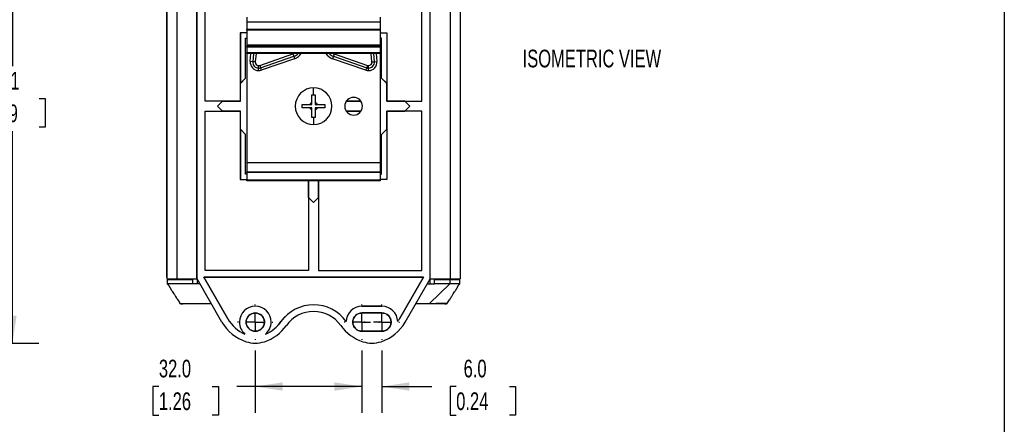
# Model space of a CAD drawing. Header units: millimetres. Extents: x 6 to 273, y 6 to 210.
# Tile 36 of 52: x 155 to 273, y 81 to 130. Entities that reach past the tile are written whole.
import ezdxf

# ---------------------------------------------------------------- set-up
doc = ezdxf.new("R2010")
doc.units = ezdxf.units.MM
doc.linetypes.add('CENTERX2', pattern=[20.32, 12.7, -2.54, 2.54, -2.54])
for name, color, linetype in [('CENTER', 40, 'CENTERX2'), ('DIMENSIONS', 140, 'Continuous'), ('TEXT', 140, 'Continuous')]:
    doc.layers.add(name, color=color, linetype=linetype)
doc.styles.add('SLDTEXTSTYLE0', font='TXT', dxfattribs={"width": 0.7})
doc.dimstyles.new('SLDDIMSTYLE0', dxfattribs={"dimtxt": 2.158008, "dimasz": 3.302, "dimexe": 0, "dimexo": 0.0625, "dimgap": 0.539502, "dimtad": 0, "dimtih": 1, "dimtoh": 1, "dimdec": 1, "dimlfac": 2.5, "dimrnd": 1e-09, "dimzin": 4, "dimdsep": 46, "dimtxsty": 'SLDTEXTSTYLE0', "dimsah": 1, "dimcen": 0.09, "dimadec": 0, "dimazin": 1, "dimtfac": 1, "dimtdec": 1, "dimtofl": 0, "dimtmove": 0, "dimatfit": 3, "dimfxl": 0, "dimfrac": 2, "dimtolj": 1, "dimtzin": 12, "dimarcsym": 0})
doc.dimstyles.new('SLDDIMSTYLE1', dxfattribs={"dimtxt": 2.158008, "dimasz": 3.302, "dimexe": 0, "dimexo": 0.0625, "dimgap": 0.539502, "dimtad": 0, "dimtih": 1, "dimtoh": 1, "dimdec": 1, "dimlfac": 2.5, "dimrnd": 1e-09, "dimzin": 4, "dimdsep": 46, "dimtxsty": 'SLDTEXTSTYLE0', "dimsah": 1, "dimcen": 0.09, "dimadec": 0, "dimazin": 1, "dimtfac": 1, "dimtdec": 1, "dimtmove": 0, "dimatfit": 0, "dimfxl": 0, "dimfrac": 2, "dimtolj": 1, "dimtzin": 12, "dimarcsym": 0})
doc.dimstyles.new('SLDDIMSTYLE2', dxfattribs={"dimtxt": 2.158008, "dimasz": 3.302, "dimexe": 0, "dimexo": 0.0625, "dimgap": 0.539502, "dimtad": 0, "dimtih": 1, "dimtoh": 1, "dimdec": 1, "dimlfac": 2.5, "dimrnd": 1e-09, "dimzin": 12, "dimdsep": 46, "dimtxsty": 'SLDTEXTSTYLE0', "dimsah": 1, "dimcen": 0.09, "dimadec": 0, "dimazin": 3, "dimtfac": 1, "dimtdec": 1, "dimtofl": 0, "dimtmove": 0, "dimatfit": 3, "dimfxl": 0, "dimfrac": 2, "dimtolj": 1, "dimtzin": 12, "dimarcsym": 0})

# ---------------------------------------------------------------- blocks, each defined once
blk = doc.blocks.new('_D_5')
at = {"layer": 'DIMENSIONS'}
for p, q in [((136.93, 147.55), (157.19, 147.55)), ((154.01, 147.55), (154.01, 123.95)), ((150.81, 120.04), (150.08, 120.04)), ((150.08, 120.04), (150.08, 116.61)), ((157.22, 120.04), (157.95, 120.04)), ((157.95, 120.04), (157.95, 116.61)), ((150.08, 116.61), (150.81, 116.61)), ((154.01, 90.71), (154.01, 116.12)), ((157.95, 116.61), (157.22, 116.61)), ((136.93, 90.71), (157.19, 90.71))]:
    blk.add_line(p, q, dxfattribs=at)
for points in [[(154.01, 147.55), (153.51, 144.25), (154.52, 144.25)], [(154.01, 90.71), (154.52, 94.01), (153.51, 94.01)]]:
    blk.add_solid(points, dxfattribs=at)
at = {"layer": 'DIMENSIONS', "char_height": 2.117, "attachment_point": 1, "style": 'SLDTEXTSTYLE0'}
for s, insert in [('142.1', (149.91, 123.25)), ('5.59', (150.81, 119.34))]:
    blk.add_mtext(s, dxfattribs=dict(at, insert=insert))
blk = doc.blocks.new('_D_14')
at = {"layer": 'DIMENSIONS'}
for p, q in [((195.96, 89.84), (195.96, 82.33)), ((198.36, 89.84), (198.36, 82.33)), ((195.96, 85.5), (189.61, 85.5)), ((198.36, 85.5), (204.34, 85.5)), ((207.27, 85.5), (206.54, 85.5)), ((206.54, 85.5), (206.54, 82.07)), ((213.68, 85.5), (214.4, 85.5)), ((214.4, 85.5), (214.4, 82.07)), ((206.54, 82.07), (207.27, 82.07)), ((214.4, 82.07), (213.68, 82.07))]:
    blk.add_line(p, q, dxfattribs=at)
for points in [[(195.96, 85.5), (192.66, 86.01), (192.66, 85)], [(198.36, 85.5), (201.66, 85), (201.66, 86.01)]]:
    blk.add_solid(points, dxfattribs=at)
at = {"layer": 'DIMENSIONS', "char_height": 2.117, "attachment_point": 1, "style": 'SLDTEXTSTYLE0'}
for s, insert in [('6.0', (208.16, 88.72)), ('0.24', (207.27, 84.8))]:
    blk.add_mtext(s, dxfattribs=dict(at, insert=insert))
blk = doc.blocks.new('_D_15')
at = {"layer": 'DIMENSIONS'}
for p, q in [((183.16, 89.84), (183.16, 82.33)), ((195.96, 89.84), (195.96, 82.33)), ((171.59, 85.5), (170.87, 85.5)), ((170.87, 85.5), (170.87, 82.07)), ((178, 85.5), (178.73, 85.5)), ((178.73, 85.5), (178.73, 82.07)), ((183.16, 85.5), (180.93, 85.5)), ((195.96, 85.5), (183.16, 85.5)), ((170.87, 82.07), (171.59, 82.07)), ((178.73, 82.07), (178, 82.07))]:
    blk.add_line(p, q, dxfattribs=at)
for points in [[(183.16, 85.5), (186.46, 85), (186.46, 86.01)], [(195.96, 85.5), (192.66, 86.01), (192.66, 85)]]:
    blk.add_solid(points, dxfattribs=at)
at = {"layer": 'DIMENSIONS', "char_height": 2.117, "attachment_point": 1, "style": 'SLDTEXTSTYLE0'}
for s, insert in [('32.0', (171.59, 88.72)), ('1.26', (171.59, 84.8))]:
    blk.add_mtext(s, dxfattribs=dict(at, insert=insert))
blk = doc.blocks.new('SW_CENTERMARKSYMBOL_3')
at = {"layer": 'CENTER', "color": 0}
for p, q in [((0, 2.03), (0, 2.12)), ((-2.03, 0), (-2.12, 0)), ((0, 0), (-1.02, 0)), ((0, 0), (0, 1.02)), ((0, 0), (0, -1.02)), ((0, 0), (1.02, 0)), ((2.03, 0), (2.12, 0)), ((0, -2.03), (0, -2.12))]:
    blk.add_line(p, q, dxfattribs=at)
blk = doc.blocks.new('SW_CENTERMARKSYMBOL_4')
at = {"layer": 'CENTER', "color": 0}
for p, q in [((0, 2.03), (0, 2.12)), ((-2.03, 0), (-2.12, 0)), ((0, 0), (-1.02, 0)), ((0, 0), (0, 1.02)), ((0, 0), (0, -1.02)), ((0, 0), (1.02, 0)), ((2.03, 0), (2.12, 0)), ((0, -2.03), (0, -2.12))]:
    blk.add_line(p, q, dxfattribs=at)
blk = doc.blocks.new('SW_CENTERMARKSYMBOL_5')
at = {"layer": 'CENTER', "color": 0}
for p, q in [((0, 2.03), (0, 2.12)), ((-2.03, 0), (-2.12, 0)), ((0, 0), (-1.02, 0)), ((0, 0), (0, 1.02)), ((0, 0), (0, -1.02)), ((0, 0), (1.02, 0)), ((2.03, 0), (2.12, 0)), ((0, -2.03), (0, -2.12))]:
    blk.add_line(p, q, dxfattribs=at)

msp = doc.modelspace()

# ---------------------------------------------------------------- linework, layer by layer
at = {"color": 7, "linetype": 'Continuous', "lineweight": 25}
for p, q in [((172.56, 139.83), (172.56, 98.43)), ((173.758, 139.83), (173.758, 98.43)), ((176.158, 98.43), (176.158, 139.83)), ((176.164, 98.42), (176.164, 139.841)), ((204.152, 98.42), (204.152, 139.841)), ((204.158, 98.43), (204.158, 139.83)), ((206.558, 139.83), (206.558, 98.43)), ((207.756, 139.83), (207.756, 98.43)), ((177.152, 119.725), (177.152, 138.836)), ((177.158, 119.73), (177.158, 138.83)), ((203.158, 119.73), (203.158, 138.83)), ((203.164, 119.725), (203.164, 138.836)), ((172.559, 98.635), (172.559, 136.43)), ((207.758, 136.43), (207.758, 98.635)), ((182.158, 129.81), (182.158, 129.21)), ((198.158, 129.21), (182.158, 129.21)), ((182.158, 129.21), (182.158, 128.37)), ((198.158, 129.81), (198.158, 129.21)), ((198.158, 129.21), (198.158, 128.37)), ((181.364, 127.925), (181.358, 127.93)), ((182.158, 127.93), (181.358, 127.93)), ((181.358, 127.93), (181.358, 119.73)), ((182.158, 127.925), (181.364, 127.925)), ((181.364, 127.925), (181.364, 121.877)), ((182.158, 128.37), (198.158, 128.37)), ((182.158, 128.25), (182.158, 128.37)), ((198.158, 128.25), (182.158, 128.25)), ((182.158, 128.25), (182.158, 126.45)), ((198.158, 128.37), (198.158, 128.25)), ((198.158, 128.25), (198.158, 126.45)), ((198.158, 127.93), (198.958, 127.93)), ((198.158, 127.925), (198.952, 127.925)), ((198.952, 127.925), (198.958, 127.93)), ((198.952, 127.925), (198.952, 121.877)), ((198.958, 127.93), (198.958, 119.73)), ((181.998, 122.511), (181.998, 127.291)), ((181.998, 127.291), (182.158, 127.291)), ((181.998, 127.29), (181.998, 127.291)), ((181.998, 127.29), (182.158, 127.29)), ((181.998, 122.51), (181.998, 127.29)), ((198.158, 126.45), (182.158, 126.45)), ((182.158, 126.45), (182.158, 126.32)), ((198.319, 127.291), (198.158, 127.291)), ((198.318, 127.29), (198.158, 127.29)), ((198.158, 126.45), (198.158, 126.32)), ((198.318, 127.29), (198.319, 127.291)), ((198.318, 122.51), (198.318, 127.29)), ((198.319, 122.511), (198.319, 127.291)), ((182.158, 126.202), (182.158, 126.32)), ((182.158, 126.32), (198.158, 126.32)), ((198.158, 126.202), (182.158, 126.202)), ((182.158, 126.202), (182.158, 125.57)), ((182.158, 125.45), (182.158, 125.57)), ((182.158, 125.57), (198.158, 125.57)), ((198.158, 125.45), (182.158, 125.45)), ((182.158, 125.45), (182.158, 112.341)), ((182.558, 124.49), (182.642, 125.45)), ((182.943, 125.45), (182.857, 124.464)), ((183.245, 125.45), (183.156, 124.438)), ((183.685, 124.025), (187.684, 125.402)), ((187.684, 125.402), (187.8, 125.45)), ((187.684, 125.402), (187.782, 125.118)), ((192.517, 125.45), (192.633, 125.402)), ((192.633, 125.402), (192.535, 125.118)), ((192.633, 125.402), (196.632, 124.025)), ((197.161, 124.438), (197.072, 125.45)), ((197.459, 124.464), (197.373, 125.45)), ((197.674, 125.45), (197.758, 124.49)), ((198.158, 126.32), (198.158, 126.202)), ((198.158, 126.202), (198.158, 125.57)), ((198.158, 125.57), (198.158, 125.45)), ((198.158, 125.45), (198.158, 112.341)), ((182.857, 124.464), (182.558, 124.49)), ((183.156, 124.438), (182.857, 124.464)), ((183.782, 123.741), (187.782, 125.118)), ((187.879, 124.835), (183.88, 123.458)), ((187.782, 125.118), (187.879, 124.835)), ((192.535, 125.118), (192.437, 124.835)), ((196.437, 123.458), (192.437, 124.835)), ((192.535, 125.118), (196.534, 123.741)), ((197.161, 124.438), (197.459, 124.464)), ((197.459, 124.464), (197.758, 124.49)), ((183.555, 123.703), (183.555, 124.003)), ((183.555, 123.403), (183.555, 123.703)), ((183.685, 124.025), (183.782, 123.741)), ((183.782, 123.741), (183.88, 123.458)), ((196.534, 123.741), (196.437, 123.458)), ((196.632, 124.025), (196.534, 123.741)), ((196.762, 123.703), (196.762, 124.003)), ((196.762, 123.403), (196.762, 123.703)), ((181.364, 121.877), (181.998, 122.511)), ((181.364, 121.876), (181.998, 122.51)), ((181.364, 121.877), (181.364, 121.876)), ((181.364, 119.725), (181.364, 121.876)), ((181.998, 122.51), (181.998, 122.511)), ((198.318, 122.51), (198.319, 122.511)), ((198.953, 121.876), (198.318, 122.51)), ((198.952, 121.877), (198.319, 122.511)), ((198.953, 121.876), (198.952, 121.877)), ((198.953, 119.725), (198.953, 121.876)), ((177.152, 119.725), (177.158, 119.73)), ((179.211, 119.725), (177.152, 119.725)), ((181.358, 119.73), (177.158, 119.73)), ((178.617, 119.13), (179.211, 119.725)), ((178.618, 119.13), (179.213, 119.725)), ((179.213, 119.725), (179.211, 119.725)), ((179.213, 119.725), (181.364, 119.725)), ((181.364, 119.725), (181.358, 119.73)), ((189.955, 119.334), (189.955, 119.587)), ((190.362, 119.587), (190.362, 119.334)), ((195.836, 119.725), (194.081, 119.725)), ((194.085, 119.73), (195.832, 119.73)), ((198.953, 119.725), (198.958, 119.73)), ((201.104, 119.725), (198.953, 119.725)), ((198.958, 119.73), (203.158, 119.73)), ((201.105, 119.725), (201.104, 119.725)), ((201.698, 119.13), (201.104, 119.725)), ((201.699, 119.13), (201.105, 119.725)), ((201.105, 119.725), (203.164, 119.725)), ((203.164, 119.725), (203.158, 119.73)), ((177.152, 118.536), (179.211, 118.536)), ((177.152, 99.425), (177.152, 118.536)), ((177.152, 118.536), (177.158, 118.53)), ((177.158, 118.53), (181.358, 118.53)), ((177.158, 99.43), (177.158, 118.53)), ((179.211, 118.536), (178.617, 119.13)), ((178.618, 119.13), (178.617, 119.13)), ((179.213, 118.536), (178.618, 119.13)), ((179.211, 118.536), (179.213, 118.536)), ((181.364, 118.536), (179.213, 118.536)), ((181.364, 118.536), (181.358, 118.53)), ((181.358, 118.53), (181.358, 110.33)), ((181.364, 116.385), (181.364, 118.536)), ((189.702, 119.334), (189.955, 119.334)), ((189.955, 118.927), (189.702, 118.927)), ((189.955, 118.674), (189.955, 118.927)), ((190.362, 119.334), (190.615, 119.334)), ((190.362, 118.927), (190.362, 118.674)), ((190.615, 118.927), (190.362, 118.927)), ((194.081, 118.536), (195.836, 118.536)), ((195.832, 118.53), (194.085, 118.53)), ((198.953, 118.536), (198.958, 118.53)), ((198.953, 118.536), (201.104, 118.536)), ((198.953, 116.385), (198.953, 118.536)), ((203.158, 118.53), (198.958, 118.53)), ((198.958, 118.53), (198.958, 110.33)), ((201.104, 118.536), (201.698, 119.13)), ((201.104, 118.536), (201.105, 118.536)), ((201.105, 118.536), (201.699, 119.13)), ((203.164, 118.536), (201.105, 118.536)), ((201.698, 119.13), (201.699, 119.13)), ((203.164, 118.536), (203.158, 118.53)), ((203.158, 99.43), (203.158, 118.53)), ((203.164, 99.425), (203.164, 118.536)), ((181.364, 116.385), (181.364, 116.384)), ((181.998, 115.751), (181.364, 116.385)), ((181.364, 116.384), (181.364, 110.336)), ((181.998, 115.75), (181.364, 116.384)), ((198.318, 115.751), (198.953, 116.385)), ((198.319, 115.75), (198.952, 116.384)), ((198.952, 116.384), (198.953, 116.385)), ((198.952, 116.384), (198.952, 110.336)), ((181.998, 115.751), (181.998, 115.75)), ((181.998, 110.97), (181.998, 115.751)), ((181.998, 110.97), (181.998, 115.75)), ((198.318, 115.751), (198.319, 115.75)), ((198.318, 110.97), (198.318, 115.751)), ((198.319, 110.97), (198.319, 115.75)), ((198.158, 112.341), (182.158, 112.341)), ((182.158, 112.325), (182.158, 112.341)), ((198.158, 112.325), (182.158, 112.325)), ((182.158, 112.325), (182.158, 111.276)), ((198.158, 112.341), (198.158, 112.325)), ((198.158, 112.325), (198.158, 111.276)), ((182.158, 111.276), (198.158, 111.276)), ((182.158, 111.172), (182.158, 111.276)), ((198.158, 111.172), (182.158, 111.172)), ((182.158, 111.172), (182.158, 110.295)), ((198.158, 111.276), (198.158, 111.172)), ((198.158, 111.172), (198.158, 110.295)), ((181.364, 110.336), (181.358, 110.33)), ((181.358, 110.33), (182.158, 110.33)), ((181.364, 110.336), (182.158, 110.336)), ((182.158, 110.97), (181.998, 110.97)), ((181.998, 110.97), (181.998, 110.97)), ((182.158, 110.97), (181.998, 110.97)), ((182.158, 110.295), (198.158, 110.295)), ((182.158, 110.175), (182.158, 110.295)), ((198.158, 110.175), (182.158, 110.175)), ((189.558, 110.175), (189.558, 99.43)), ((189.564, 108.185), (189.564, 110.175)), ((190.753, 108.185), (190.753, 110.175)), ((190.758, 110.175), (190.758, 99.43)), ((198.158, 110.97), (198.319, 110.97)), ((198.158, 110.97), (198.318, 110.97)), ((198.952, 110.336), (198.158, 110.336)), ((198.958, 110.33), (198.158, 110.33)), ((198.158, 110.295), (198.158, 110.175)), ((198.318, 110.97), (198.319, 110.97)), ((198.952, 110.336), (198.958, 110.33)), ((189.564, 108.185), (189.564, 108.184)), ((190.158, 107.591), (189.564, 108.185)), ((189.564, 108.184), (189.564, 99.425)), ((190.158, 107.59), (189.564, 108.184)), ((190.158, 107.591), (190.753, 108.185)), ((190.158, 107.59), (190.752, 108.184)), ((190.158, 107.591), (190.158, 107.59)), ((190.752, 108.184), (190.753, 108.185)), ((190.752, 108.184), (190.752, 99.425)), ((177.152, 99.425), (177.158, 99.43)), ((189.564, 99.425), (177.152, 99.425)), ((189.558, 99.43), (177.158, 99.43)), ((189.564, 99.425), (189.558, 99.43)), ((190.752, 99.425), (190.758, 99.43)), ((190.752, 99.425), (203.164, 99.425)), ((190.758, 99.43), (203.158, 99.43)), ((203.164, 99.425), (203.158, 99.43)), ((172.56, 98.43), (173.758, 98.43)), ((172.598, 98.31), (172.6, 97.824)), ((172.73, 98.43), (172.73, 98.31)), ((172.999, 98.43), (172.998, 98.31)), ((173.758, 98.43), (176.158, 98.43)), ((175.656, 98.31), (175.656, 98.43)), ((175.658, 97.83), (175.656, 98.31)), ((176.158, 98.43), (176.161, 98.43)), ((176.164, 98.42), (176.161, 98.426)), ((179.161, 93.23), (176.164, 98.42)), ((176.174, 98.404), (176.174, 97.83)), ((203.351, 98.631), (176.965, 98.631)), ((176.965, 98.631), (179.853, 93.63)), ((176.967, 98.63), (176.965, 98.631)), ((176.967, 98.63), (203.35, 98.63)), ((179.853, 93.63), (176.967, 98.63)), ((203.35, 98.63), (200.463, 93.63)), ((200.464, 93.63), (203.351, 98.631)), ((201.156, 93.23), (204.152, 98.42)), ((203.35, 98.63), (203.351, 98.631)), ((204.111, 98.348), (204.111, 97.83)), ((204.152, 98.42), (204.156, 98.426)), ((204.158, 98.43), (204.156, 98.43)), ((204.158, 98.43), (206.558, 98.43)), ((204.658, 97.83), (204.66, 98.31)), ((204.66, 98.31), (204.661, 98.43)), ((206.518, 98.31), (204.66, 98.31)), ((206.518, 98.31), (206.518, 98.43)), ((206.518, 98.31), (206.518, 97.828)), ((206.558, 98.43), (207.756, 98.43)), ((207.318, 98.31), (207.318, 98.43)), ((207.587, 98.31), (207.587, 98.43)), ((207.716, 97.824), (207.718, 98.31)), ((176.505, 97.83), (175.658, 97.83)), ((203.812, 97.83), (204.658, 97.83)), ((206.516, 97.828), (204.075, 95.466)), ((176.241, 95.466), (177.87, 95.466)), ((195.958, 95.13), (198.358, 95.13)), ((195.958, 95.13), (195.958, 95.13)), ((198.358, 95.13), (195.958, 95.13)), ((198.358, 95.13), (198.358, 95.13)), ((203.247, 95.43), (202.426, 95.43)), ((202.447, 95.466), (203.247, 95.466)), ((203.247, 95.466), (204.075, 95.466)), ((203.247, 95.43), (203.247, 95.466)), ((179.853, 93.63), (179.853, 93.63)), ((198.358, 94.331), (195.958, 94.331)), ((195.958, 94.329), (195.958, 94.331)), ((195.958, 94.329), (198.358, 94.329)), ((198.358, 94.329), (198.358, 94.331)), ((200.463, 93.63), (200.464, 93.63)), ((181.259, 93.23), (181.258, 93.23)), ((182.06, 93.23), (182.058, 93.23)), ((184.257, 93.23), (184.259, 93.23)), ((185.058, 93.23), (185.058, 93.23)), ((186.242, 93.286), (186.243, 93.286)), ((199.457, 93.23), (199.459, 93.23)), ((195.958, 92.132), (195.958, 92.13)), ((198.358, 92.132), (195.958, 92.132)), ((195.958, 92.13), (198.358, 92.13)), ((198.358, 92.132), (198.358, 92.13))]:
    msp.add_line(p, q, dxfattribs=at)
at = {"color": 7, "linetype": 'Continuous', "lineweight": 25, "flags": 128}
for points in [[(206.516, 97.828), (205.587, 97.829), (204.658, 97.829)], [(194.06, 93.306), (194.06, 93.305), (194.06, 93.304)], [(200.257, 93.306), (200.256, 93.305), (200.256, 93.304)], [(181.917, 91.792), (181.919, 91.791), (181.921, 91.79)], [(184.4, 91.792), (184.398, 91.791), (184.396, 91.79)]]:
    msp.add_lwpolyline(points, dxfattribs=at)
at = {"color": 7, "linetype": 'Continuous', "lineweight": 25}
for centre, radius, start, end in [((187.358, 126.348), 1.3, 289, 316.35943), ((187.358, 126.348), 1.6, 289, 325.89354), ((192.958, 126.348), 1.6, 214.10646, 251), ((192.958, 126.348), 1.3, 223.64057, 251), ((183.555, 124.403), 1, 175, 270), ((183.555, 124.403), 0.7, 175, 270), ((183.555, 124.403), 0.4, 175, 270), ((196.762, 124.403), 1, 270, 5), ((196.762, 124.403), 0.7, 270, 5), ((196.762, 124.403), 0.4, 270, 5), ((183.555, 124.403), 0.4, 270, 289), ((183.555, 124.403), 0.7, 270, 289), ((183.555, 124.403), 1, 270, 289), ((196.762, 124.403), 1, 251, 270), ((196.762, 124.403), 0.7, 251, 270), ((196.762, 124.403), 0.4, 251, 270), ((190.158, 119.13), 2.2, 90, 270), ((190.158, 119.13), 2.2, 270, 90), ((190.158, 119.13), 0.5, 113.99896, 156.00104), ((190.158, 119.13), 0.5, 23.99896, 66.00104), ((194.958, 119.13), 1.06, 90, 270), ((194.958, 119.13), 1.06, 270, 90), ((190.158, 119.13), 0.5, 203.99896, 246.00104), ((190.158, 119.13), 0.5, 293.99896, 336.00104), ((183.158, 93.23), 1.9, 0, 180), ((183.158, 93.23), 1.899, 0, 180), ((190.158, 90.51), 4.8, 35.62818, 144.66862), ((190.158, 90.51), 4.799, 35.60389, 144.66862), ((195.958, 93.23), 1.899, 90, 177.77774), ((195.958, 93.23), 1.9, 90, 177.71636), ((198.358, 93.23), 1.899, 2.22792, 90), ((198.358, 93.23), 1.9, 2.29035, 90), ((183.664, 95.83), 4.401, 210, 246.66523), ((183.664, 95.83), 4.4, 210, 246.60571), ((183.158, 93.23), 1.101, 0, 180), ((190.158, 90.51), 4, 35.33138, 144.66862), ((195.958, 93.23), 1.101, 90, 270), ((198.358, 93.23), 1.101, 0, 90), ((196.653, 95.83), 4.401, 324.96775, 330), ((196.653, 95.83), 4.4, 324.9947, 330), ((183.664, 95.83), 5.2, 210, 252.01546), ((183.158, 93.23), 1.9, 180, 229.20018), ((183.158, 93.23), 1.899, 180, 229.33806), ((183.158, 93.23), 1.101, 180, 0), ((182.653, 95.83), 5.2, 287.98454, 324.66862), ((182.653, 95.83), 4.401, 293.33477, 324.66862), ((183.158, 93.23), 1.899, 310.66194, 0), ((182.653, 95.83), 4.4, 293.39429, 324.66862), ((183.158, 93.23), 1.9, 310.79982, 0), ((197.664, 95.83), 5.2, 215.33138, 252.01546), ((196.653, 95.83), 5.2, 287.98454, 330), ((198.358, 93.23), 1.101, 270, 0), ((183.158, 94.273), 3.563, 252.01546, 287.98454), ((197.158, 94.273), 3.563, 252.01546, 287.98454)]:
    msp.add_arc(centre, radius, start, end, dxfattribs=at)
for points, knots in [([(190.158, 120.494), (190.158, 120.615), (190.158, 120.732), (190.158, 120.94), (190.158, 121.032), (190.158, 121.181), (190.158, 121.238), (190.158, 121.313), (190.158, 121.33), (190.158, 121.33)], [0, 0, 0, 0, 0.25, 0.25, 0.5, 0.5, 0.75, 0.75, 1, 1, 1, 1]), ([(189.955, 119.587), (189.955, 119.622), (189.955, 119.699), (189.955, 119.811), (189.955, 119.928), (189.955, 120.074), (189.955, 120.266), (189.955, 120.415), (189.955, 120.494)], [0, 0, 0, 0, 0.1154442, 0.2503576, 0.3679671, 0.4999726, 0.7322866, 1, 1, 1, 1]), ([(190.362, 120.494), (190.362, 120.462), (190.362, 120.397), (190.362, 120.302), (190.362, 120.212), (190.362, 120.126), (190.362, 120.031), (190.362, 119.928), (190.362, 119.811), (190.362, 119.699), (190.362, 119.622), (190.362, 119.587)], [0, 0, 0, 0, 0.1105405, 0.216494, 0.317035, 0.4115566, 0.4996441, 0.6318721, 0.7497005, 0.8845734, 1, 1, 1, 1]), ([(188.794, 118.927), (188.794, 118.972), (188.794, 119.063), (188.794, 119.198), (188.794, 119.289), (188.794, 119.334)], [0, 0, 0, 0, 0.334191, 0.665809, 1, 1, 1, 1]), ([(188.794, 119.334), (188.828, 119.334), (188.893, 119.334), (188.988, 119.334), (189.079, 119.334), (189.164, 119.334), (189.259, 119.334), (189.361, 119.334), (189.479, 119.334), (189.591, 119.334), (189.667, 119.334), (189.702, 119.334)], [0, 0, 0, 0, 0.11195579, 0.21865138, 0.31921457, 0.41301771, 0.49964405, 0.63288256, 0.74970051, 0.88630446, 1, 1, 1, 1]), ([(189.702, 118.927), (189.667, 118.927), (189.591, 118.927), (189.479, 118.927), (189.361, 118.927), (189.216, 118.927), (189.024, 118.927), (188.875, 118.927), (188.794, 118.927)], [0, 0, 0, 0, 0.113713, 0.2503578, 0.3669601, 0.4999729, 0.7300224, 1, 1, 1, 1]), ([(189.955, 117.766), (189.955, 117.799), (189.955, 117.864), (189.955, 117.959), (189.955, 118.049), (189.955, 118.135), (189.955, 118.23), (189.955, 118.333), (189.955, 118.45), (189.955, 118.562), (189.955, 118.639), (189.955, 118.674)], [0, 0, 0, 0, 0.1105405, 0.216494, 0.317035, 0.4115566, 0.4996441, 0.6318721, 0.7497005, 0.8845734, 1, 1, 1, 1]), ([(190.362, 118.674), (190.362, 118.639), (190.362, 118.562), (190.362, 118.45), (190.362, 118.333), (190.362, 118.187), (190.362, 117.995), (190.362, 117.846), (190.362, 117.766)], [0, 0, 0, 0, 0.1154442, 0.2503576, 0.3679671, 0.4999726, 0.7322866, 1, 1, 1, 1]), ([(190.615, 119.334), (190.65, 119.334), (190.726, 119.334), (190.838, 119.334), (190.955, 119.334), (191.101, 119.334), (191.293, 119.334), (191.442, 119.334), (191.522, 119.334)], [0, 0, 0, 0, 0.113713, 0.2503578, 0.3669601, 0.4999729, 0.7300224, 1, 1, 1, 1]), ([(191.522, 118.927), (191.489, 118.927), (191.424, 118.927), (191.328, 118.927), (191.238, 118.927), (191.153, 118.927), (191.058, 118.927), (190.956, 118.927), (190.838, 118.927), (190.726, 118.927), (190.65, 118.927), (190.615, 118.927)], [0, 0, 0, 0, 0.1119558, 0.2186514, 0.3192146, 0.4130177, 0.499644, 0.6328826, 0.7497005, 0.8863045, 1, 1, 1, 1]), ([(191.522, 119.334), (191.522, 119.289), (191.522, 119.198), (191.522, 119.063), (191.522, 118.972), (191.522, 118.927)], [0, 0, 0, 0, 0.334191, 0.665809, 1, 1, 1, 1]), ([(190.158, 117.766), (190.158, 117.645), (190.158, 117.529), (190.158, 117.321), (190.158, 117.229), (190.158, 117.08), (190.158, 117.023), (190.158, 116.948), (190.158, 116.93), (190.158, 116.93)], [0, 0, 0, 0, 0.25, 0.25, 0.5, 0.5, 0.75, 0.75, 1, 1, 1, 1]), ([(175.656, 98.31), (175.273, 98.31), (174.889, 98.31), (174.312, 98.31), (174.12, 98.31), (173.832, 98.31), (173.736, 98.31), (173.53, 98.31), (173.422, 98.31), (173.208, 98.31), (173.103, 98.31), (172.916, 98.31), (172.835, 98.31), (172.711, 98.31), (172.667, 98.31), (172.611, 98.31), (172.6, 98.31), (172.597, 98.31), (172.598, 98.31), (172.599, 98.31), (172.598, 98.31), (172.598, 98.31), (172.598, 98.31), (172.598, 98.31), (172.598, 98.31), (172.598, 98.31), (172.598, 98.31), (172.598, 98.31), (172.598, 98.31)], [0, 0, 0, 0, 0.03125, 0.03125, 0.046875, 0.046875, 0.0546875, 0.0546875, 0.0625, 0.0625, 0.0703125, 0.0703125, 0.078125, 0.078125, 0.0859375, 0.0859375, 0.09375, 0.09375, 0.0976562, 0.0976562, 0.1015625, 0.1015625, 0.109375, 0.125, 0.25, 0.5, 0.5, 1, 1, 1, 1]), ([(207.718, 98.31), (207.718, 98.31), (207.718, 98.31), (207.718, 98.31), (207.718, 98.31), (207.718, 98.31), (207.718, 98.31), (207.718, 98.31), (207.718, 98.31), (207.718, 98.31), (207.718, 98.31), (207.719, 98.31), (207.717, 98.31), (207.708, 98.31), (207.662, 98.31), (207.625, 98.31), (207.52, 98.31), (207.452, 98.31), (207.29, 98.31), (207.196, 98.31), (207.001, 98.31), (206.9, 98.31), (206.703, 98.31), (206.608, 98.31), (206.518, 98.31)], [0, 0, 0, 0, 0.5, 0.5, 0.75, 0.75, 0.875, 0.9375, 0.9453125, 0.9492187, 0.9492187, 0.953125, 0.953125, 0.9609375, 0.9609375, 0.96875, 0.96875, 0.9765625, 0.9765625, 0.984375, 0.984375, 0.9921875, 0.9921875, 1, 1, 1, 1]), ([(175.658, 97.829), (175.607, 97.829), (175.458, 97.829), (175.163, 97.829), (174.727, 97.829), (174.275, 97.829), (173.836, 97.829), (173.504, 97.828), (173.222, 97.828), (173.003, 97.828), (172.816, 97.828), (172.649, 97.828), (172.587, 97.828), (172.605, 97.828), (172.6, 97.828), (172.602, 97.828), (172.601, 97.828), (172.601, 97.828), (172.601, 97.828), (172.601, 97.828), (172.601, 97.827), (172.601, 97.827), (172.6, 97.827), (172.6, 97.827), (172.6, 97.827), (172.6, 97.827), (172.6, 97.827), (172.6, 97.827), (172.6, 97.827), (172.6, 97.827), (172.6, 97.827)], [0, 0, 0, 0, 0.00767, 0.0223866, 0.0441582, 0.0729981, 0.0900742, 0.1101264, 0.1222469, 0.1355906, 0.1496222, 0.1636359, 0.186336, 0.2082399, 0.2314516, 0.2559692, 0.2971291, 0.3414978, 0.4286821, 0.5260298, 0.6335153, 0.7511341, 0.8630374, 0.8782754, 0.893649, 0.9091582, 0.9248034, 0.9405844, 0.9565016, 1, 1, 1, 1]), ([(172.601, 97.828), (172.625, 97.806), (172.673, 97.763), (172.729, 97.696), (172.776, 97.63), (172.816, 97.566), (172.853, 97.5), (172.888, 97.431), (172.925, 97.361), (172.962, 97.293), (172.996, 97.231), (173.034, 97.168), (173.063, 97.119), (173.12, 97.031), (173.233, 96.856), (173.397, 96.603), (173.609, 96.276), (173.866, 95.88), (174.054, 95.592), (174.155, 95.436)], [0, 0, 0, 0, 0.109873, 0.2184772, 0.3181914, 0.4092439, 0.4918176, 0.5833334, 0.6620614, 0.7281902, 0.7818795, 0.8232724, 0.8525101, 0.8742181, 0.8947509, 0.9160322, 0.9398652, 0.967576, 1, 1, 1, 1]), ([(206.162, 95.436), (206.263, 95.592), (206.45, 95.88), (206.708, 96.276), (206.92, 96.603), (207.084, 96.856), (207.197, 97.031), (207.254, 97.119), (207.283, 97.168), (207.32, 97.231), (207.355, 97.293), (207.392, 97.361), (207.428, 97.431), (207.464, 97.5), (207.501, 97.566), (207.54, 97.63), (207.588, 97.696), (207.644, 97.763), (207.692, 97.806), (207.716, 97.828)], [0, 0, 0, 0, 0.0324239, 0.0601347, 0.0839677, 0.105249, 0.1257817, 0.1474896, 0.1767274, 0.2181201, 0.2718094, 0.3379381, 0.416666, 0.5081816, 0.5907551, 0.6818075, 0.7815216, 0.8901256, 1, 1, 1, 1]), ([(207.716, 97.827), (207.716, 97.827), (207.715, 97.827), (207.717, 97.828), (207.714, 97.828), (207.716, 97.828), (207.713, 97.828), (207.724, 97.828), (207.657, 97.828), (207.477, 97.828), (207.196, 97.828), (206.861, 97.828), (206.628, 97.828), (206.518, 97.828)], [0, 0, 0, 0, 0.46551455, 0.72359275, 0.85324465, 0.86948587, 0.88573535, 0.90208518, 0.92020898, 0.94060306, 0.96189389, 0.98209879, 1, 1, 1, 1]), ([(174.123, 95.485), (174.143, 95.484), (174.183, 95.483), (174.496, 95.473), (174.881, 95.464), (175.188, 95.459), (175.35, 95.456), (175.425, 95.455), (175.463, 95.455)], [0, 0, 0, 0, 0.2790497, 0.5594294, 0.8060642, 0.9146476, 0.957317, 1, 1, 1, 1]), ([(177.89, 95.43), (177.383, 95.43), (176.845, 95.43), (176.306, 95.43), (176.242, 95.43), (176.211, 95.43), (176.116, 95.43), (176.055, 95.43), (175.879, 95.43), (175.773, 95.43), (175.653, 95.43), (175.618, 95.43), (175.565, 95.43), (175.547, 95.43), (175.523, 95.43), (175.513, 95.43), (175.492, 95.43), (175.481, 95.43), (175.301, 95.43), (175.148, 95.43), (174.878, 95.43), (174.761, 95.43), (174.56, 95.43), (174.477, 95.43), (174.28, 95.43), (174.218, 95.43), (174.229, 95.43), (174.303, 95.43), (174.445, 95.43)], [0, 0, 0, 0, 0.0625, 0.0664062, 0.0664062, 0.0703125, 0.0703125, 0.078125, 0.078125, 0.09375, 0.09375, 0.1015625, 0.1015625, 0.109375, 0.109375, 0.1171875, 0.1171875, 0.125, 0.125, 0.25, 0.25, 0.375, 0.375, 0.5, 0.5, 0.75, 0.75, 1, 1, 1, 1]), ([(175.462, 95.455), (175.465, 95.455), (175.47, 95.454), (175.483, 95.453), (175.508, 95.452), (175.559, 95.451), (175.639, 95.451), (175.734, 95.451), (175.838, 95.453), (175.944, 95.455), (176.047, 95.458), (176.146, 95.461), (176.21, 95.465), (176.241, 95.466)], [0, 0, 0, 0, 0.0335712, 0.0627229, 0.1250565, 0.2501534, 0.3753907, 0.4999421, 0.617494, 0.7251227, 0.8242718, 0.9157502, 1, 1, 1, 1]), ([(205.897, 95.43), (205.96, 95.43), (206.009, 95.43), (206.074, 95.43), (206.091, 95.43), (206.097, 95.43), (206.038, 95.43), (205.798, 95.43), (205.615, 95.43), (205.245, 95.43), (205.106, 95.43), (204.912, 95.43), (204.863, 95.43), (204.812, 95.43), (204.796, 95.43), (204.791, 95.43), (204.781, 95.43), (204.775, 95.43), (204.735, 95.43), (204.676, 95.43), (204.518, 95.43), (204.419, 95.43), (204.255, 95.43), (204.198, 95.43), (204.111, 95.43), (204.083, 95.43), (204.024, 95.43), (203.994, 95.43), (203.725, 95.43), (203.486, 95.43), (203.247, 95.43)], [0, 0, 0, 0, 0.125, 0.125, 0.25, 0.25, 0.5, 0.5, 0.75, 0.75, 0.875, 0.875, 0.90625, 0.9140625, 0.9140625, 0.9179687, 0.9179687, 0.921875, 0.921875, 0.9375, 0.9375, 0.953125, 0.953125, 0.9609375, 0.9609375, 0.9648437, 0.9648437, 0.96875, 0.96875, 1, 1, 1, 1]), ([(204.075, 95.466), (204.081, 95.466), (204.093, 95.466), (204.116, 95.464), (204.156, 95.462), (204.235, 95.459), (204.344, 95.455), (204.468, 95.453), (204.574, 95.452), (204.663, 95.451), (204.731, 95.451), (204.786, 95.452), (204.828, 95.453), (204.846, 95.454), (204.854, 95.455)], [0, 0, 0, 0, 0.0157147, 0.0314414, 0.0628, 0.1255029, 0.250479, 0.3713962, 0.4999837, 0.6063233, 0.7079305, 0.8063098, 0.9029744, 1, 1, 1, 1]), ([(206.192, 95.485), (206.172, 95.484), (206.132, 95.483), (205.821, 95.473), (205.435, 95.464), (205.125, 95.459), (204.963, 95.456), (204.887, 95.455), (204.854, 95.455)], [0, 0, 0, 0, 0.2753729, 0.5571093, 0.8050724, 0.9142243, 0.962252, 1, 1, 1, 1]), ([(204.854, 95.455), (204.858, 95.455), (204.865, 95.455), (204.878, 95.455), (204.903, 95.456), (204.95, 95.456), (205.044, 95.458), (205.166, 95.459), (205.308, 95.462), (205.506, 95.466), (205.697, 95.47), (205.863, 95.475), (205.974, 95.478), (206.06, 95.48), (206.123, 95.483), (206.165, 95.484), (206.189, 95.485), (206.192, 95.485), (206.194, 95.485)], [0, 0, 0, 0, 0.0039148, 0.0078297, 0.0156593, 0.0313184, 0.0626367, 0.1252653, 0.1823584, 0.2505108, 0.4073572, 0.5007517, 0.5926946, 0.6811865, 0.7661911, 0.847678, 0.9256213, 1, 1, 1, 1]), ([(182.06, 93.23), (182.06, 93.322), (182.071, 93.426), (182.136, 93.651), (182.192, 93.772), (182.367, 94.007), (182.489, 94.119), (182.717, 94.24), (182.801, 94.273), (182.975, 94.317), (183.067, 94.329), (183.25, 94.329), (183.341, 94.317), (183.516, 94.273), (183.599, 94.24), (183.827, 94.119), (183.949, 94.007), (184.125, 93.772), (184.18, 93.651), (184.246, 93.426), (184.257, 93.322), (184.257, 93.23)], [0, 0, 0, 0, 0.125, 0.125, 0.25, 0.25, 0.375, 0.375, 0.4375, 0.4375, 0.5, 0.5, 0.5625, 0.5625, 0.625, 0.625, 0.75, 0.75, 0.875, 0.875, 1, 1, 1, 1]), ([(195.958, 92.132), (195.867, 92.132), (195.763, 92.143), (195.538, 92.209), (195.416, 92.264), (195.182, 92.439), (195.07, 92.561), (194.948, 92.79), (194.916, 92.873), (194.871, 93.047), (194.86, 93.139), (194.86, 93.322), (194.871, 93.414), (194.916, 93.588), (194.948, 93.671), (195.07, 93.9), (195.182, 94.021), (195.416, 94.197), (195.538, 94.252), (195.763, 94.318), (195.867, 94.329), (195.958, 94.329)], [0, 0, 0, 0, 0.125, 0.125, 0.25, 0.25, 0.375, 0.375, 0.4375, 0.4375, 0.5, 0.5, 0.5625, 0.5625, 0.625, 0.625, 0.75, 0.75, 0.875, 0.875, 1, 1, 1, 1]), ([(198.358, 94.329), (198.488, 94.329), (198.628, 94.306), (198.898, 94.198), (199.028, 94.115), (199.242, 93.9), (199.326, 93.77), (199.433, 93.5), (199.457, 93.36), (199.457, 93.23)], [0, 0, 0, 0, 0.25, 0.25, 0.5, 0.5, 0.75, 0.75, 1, 1, 1, 1]), ([(184.257, 93.23), (184.257, 93.101), (184.233, 92.961), (184.126, 92.691), (184.042, 92.561), (183.828, 92.346), (183.698, 92.263), (183.428, 92.155), (183.288, 92.132), (183.029, 92.132), (182.889, 92.155), (182.619, 92.263), (182.489, 92.346), (182.274, 92.561), (182.19, 92.691), (182.083, 92.961), (182.06, 93.101), (182.06, 93.23)], [0, 0, 0, 0, 0.125, 0.125, 0.25, 0.25, 0.375, 0.375, 0.5, 0.5, 0.625, 0.625, 0.75, 0.75, 0.875, 0.875, 1, 1, 1, 1]), ([(199.457, 93.23), (199.457, 93.101), (199.433, 92.961), (199.326, 92.691), (199.242, 92.561), (199.028, 92.346), (198.898, 92.263), (198.628, 92.155), (198.488, 92.132), (198.358, 92.132)], [0, 0, 0, 0, 0.25, 0.25, 0.5, 0.5, 0.75, 0.75, 1, 1, 1, 1])]:
    msp.add_open_spline(points, degree=3, knots=knots, dxfattribs=at)
for points in [[(189.955, 120.494), (190.023, 120.494), (190.091, 120.494), (190.158, 120.494)], [(190.158, 120.494), (190.226, 120.494), (190.294, 120.494), (190.362, 120.494)], [(190.158, 117.766), (190.091, 117.766), (190.023, 117.766), (189.955, 117.766)], [(190.362, 117.766), (190.294, 117.766), (190.226, 117.766), (190.158, 117.766)], [(176.161, 98.43), (176.161, 98.43), (176.161, 98.429), (176.161, 98.426)], [(204.156, 98.426), (204.156, 98.429), (204.156, 98.43), (204.156, 98.43)]]:
    msp.add_open_spline(points, degree=3, dxfattribs=at)
at = {"layer": 'TEXT'}
msp.add_line((273.05, 209.55), (273.05, 6.35), dxfattribs=at)

# ---------------------------------------------------------------- block references
at = {"layer": 'CENTER'}
for name, p in [('SW_CENTERMARKSYMBOL_3', (183.158, 93.23)), ('SW_CENTERMARKSYMBOL_4', (195.958, 93.23)), ('SW_CENTERMARKSYMBOL_5', (198.358, 93.23))]:
    msp.add_blockref(name, p, dxfattribs=at)

# ---------------------------------------------------------------- texts
at = {"layer": 'DIMENSIONS', "insert": (215.244, 125.911), "char_height": 2.11667, "attachment_point": 1, "style": 'SLDTEXTSTYLE0'}
msp.add_mtext('ISOMETRIC VIEW', dxfattribs=at)

# ---------------------------------------------------------------- dimensions: what is measured, and where the dimension line sits
at = {"layer": 'DIMENSIONS'}
dim = msp.add_linear_dim(base=(154.014, 90.71), p1=(135.656, 147.55), p2=(135.656, 90.71), angle=90, dimstyle='SLDDIMSTYLE2', dxfattribs=at)
dim.commit()
dim.dimension.update_dxf_attribs({"geometry": '_D_5', "text_midpoint": (154.014, 120.036), "dimtype": 160})
for base, p2, dimstyle, picture, middle in [((183.158, 85.504), (183.158, 91.114), 'SLDDIMSTYLE0', '_D_15', (174.797, 85.504)), ((198.358, 85.504), (198.358, 91.114), 'SLDDIMSTYLE1', '_D_14', (210.473, 85.504))]:
    dim = msp.add_linear_dim(base=base, p1=(195.958, 91.114), p2=p2, dimstyle=dimstyle, dxfattribs=at)
    dim.commit()
    dim.dimension.update_dxf_attribs({"geometry": picture, "text_midpoint": middle, "dimtype": 160})

doc.saveas('drawing.dxf')
